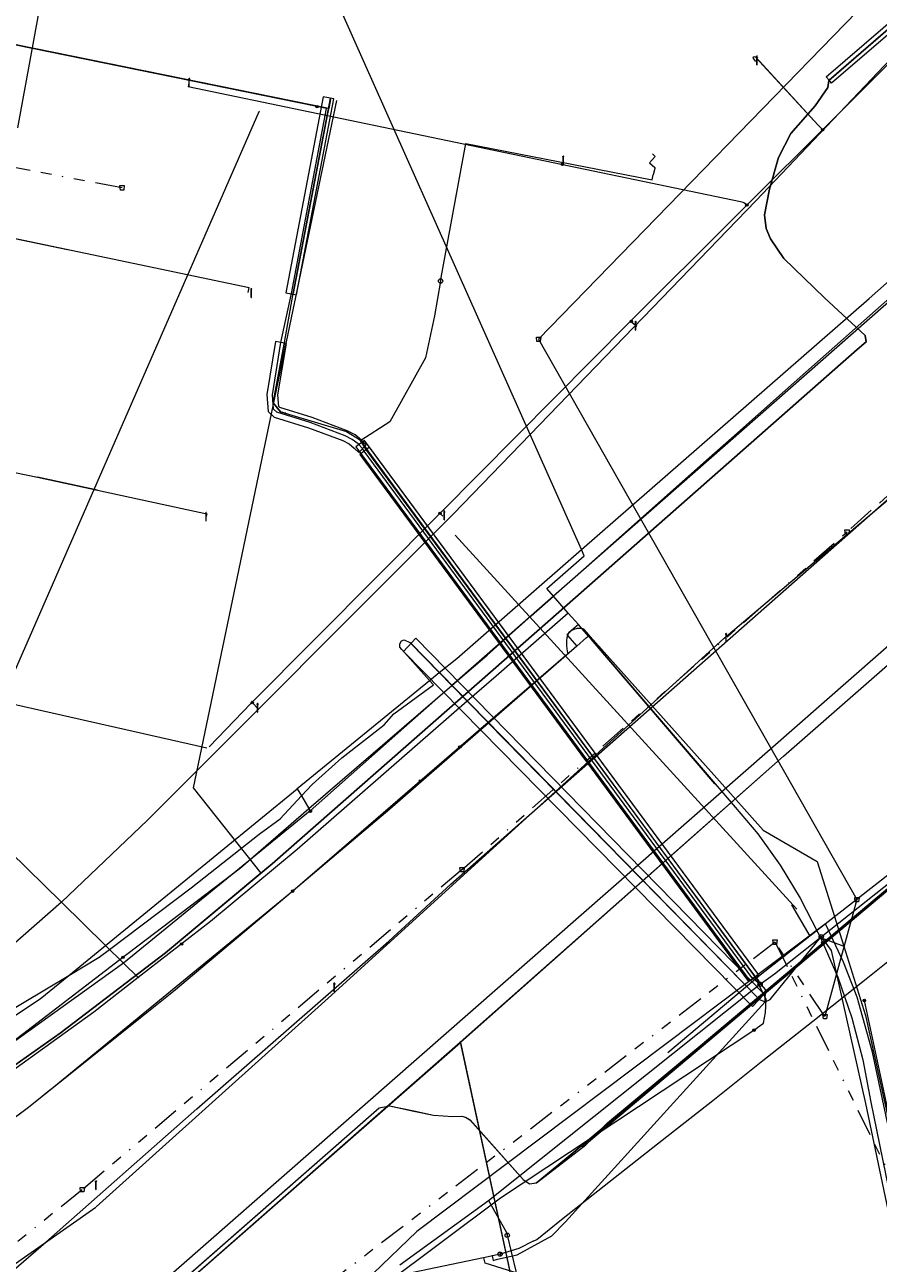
# Model space of a CAD drawing. Header units: metres. Extents: x 151922 to 154458, y 463415 to 464223.
# Tile 15 of 164: x 152138 to 152216, y 463629 to 463743. Entities that reach past the tile are written whole.
import ezdxf
from ezdxf.enums import TextEntityAlignment as Align
from ezdxf.lldxf.tags import DXFTag

# ---------------------------------------------------------------- set-up
doc = ezdxf.new("R2010")
doc.units = ezdxf.units.M
doc.linetypes.add('RI-OVERIG-SO', pattern=[17, 5, -2, 2, -2, 0, -2, 2, -2])
doc.layers.get('0').update_dxf_attribs({"lineweight": 9})
for name, color, linetype, lineweight in [('B-PV-KL-DATA-G', 90, 'KL-DATA-SO', 9), ('B-PV-KL-DATA_DUCT-G', 90, 'Continuous', 9), ('B-PV-KL-DATA_HULPSTUK-S', 90, 'Continuous', 9), ('B-PV-KL-DATA_KABELBED-G', 90, 'Continuous', 9), ('B-PV-KL-DATA_MANTELBUIS-G', 90, 'Continuous', 9), ('B-PV-KL-ET_LS-G', 190, 'KL-LS-SO', 9), ('B-PV-KL-ET_LS-S', 190, 'Continuous', 9), ('B-PV-KL-ET_LS_HULPSTUK-S', 190, 'Continuous', 9), ('B-PV-KL-ET_LS_MANTELBUIS-G', 190, 'Continuous', 9), ('B-PV-KL-GAS_LD-G', 50, 'KL-GAS_LD-SO', 9), ('B-PV-KL-GAS_LD_HULPSTUK-S', 50, 'Continuous', 9), ('B-PV-KL-GAS_LD_MANTELBUIS-G', 50, 'Continuous', 9), ('B-PV-KL-WATER-G', 170, 'KL-WATER-SO', 9), ('B-PV-KL-WATER_HULPSTUK-S', 170, 'Continuous', 9), ('B-PV-KL-WATER_MANTELBUIS-G', 170, 'Continuous', 9), ('B-PV-OG-INFO-G', 7, 'Continuous', 9), ('B-PV-OG-INFO-S', 7, 'Continuous', 9), ('B-PV-RI-DRUK-G', 210, 'RI-PERS-SO', 9), ('B-PV-RI-PERSLEIDING_HULPSTUK-S', 210, 'Continuous', 9), ('B-PV-RI-VRIJVERVAL-G', 210, 'RI-OVERIG-SO', 9), ('B-PV-RI-VRIJVERVAL_HULPSTUK-S', 210, 'Continuous', 9), ('V-PV-KL-WATER-G', 170, 'V-KL-WATER-SO', 9)]:
    doc.layers.add(name, color=color, linetype=linetype, lineweight=lineweight)
doc.styles.add('NLCS-ISO', font='txt')
doc.styles.get("Standard").update_dxf_attribs({"font": 'arial.ttf'})
tags = doc.linetypes.add('KL-DATA-SO', pattern='A,4,-1,[101,NLCS.SHX,S=0.5,R=0,X=0,Y=0],-1,4,-1,["D",Standard,S=1,R=0,X=-0.25,Y=-0.5],-1.5', length=12.5).pattern_tags.tags
tags[18] = DXFTag(74, 10)
tags = doc.linetypes.add('KL-GAS_LD-SO', pattern='A,4,-1,[69,NLCS.SHX,S=0.5,R=0,X=0,Y=0],-1,4,-1,["L",Standard,S=1,R=0,X=0.25,Y=-0.5],-2', length=13).pattern_tags.tags
tags[18] = DXFTag(74, 10)
tags = doc.linetypes.add('KL-LS-SO', pattern='A,4,-1,[103,NLCS.SHX,S=0.75,R=0,X=0,Y=0],-1,4,-1,["L",Standard,S=1,R=0,X=0,Y=-0.5],-2', length=13).pattern_tags.tags
tags[18] = DXFTag(74, 10)
doc.linetypes.add('KL-WATER-SO', pattern='A,7,-0.5,[168,NLCS.SHX,S=0.75,R=0,X=0.75,Y=0],-2', length=9.5)
tags = doc.linetypes.add('RI-PERS-SO', pattern='A,7,-2,["P",Standard,S=1.8,R=0,X=-0.5,Y=-0.9],-2,7,-2,[102,NLCS.SHX,S=1,R=180,X=0,Y=0],-2', length=22).pattern_tags.tags
tags[6] = DXFTag(74, 10)
doc.linetypes.add('V-KL-WATER-SO', pattern='A,3.5,[24,NLCS.SHX,S=0.5,R=0,X=0,Y=0],3.5,-0.5,[168,NLCS.SHX,S=0.75,R=0,X=0.75,Y=0],-2', length=9.5)

# ---------------------------------------------------------------- blocks, each defined once
blk = doc.blocks.new('SKL-WTB_HULP_AFSLUITER-SO')
at = {"color": 0, "linetype": 'ByBlock', "lineweight": 18}
blk.add_lwpolyline([(0, 0.8), (0, -0.8)], dxfattribs=at)
blk.add_circle((0, 0), 1, dxfattribs=at)
at = {"color": 0, "linetype": 'ByBlock', "lineweight": 18, "style": 'NLCS-ISO', "flags": 1}
for tag, p in [('TYPE', (1.5, 0)), ('OMSCHRIJVING', (1.5, -3)), ('LABEL', (1.5, -1.5))]:
    blk.add_attdef(tag, p, '', height=1, dxfattribs=at)
blk = doc.blocks.new('SKL-WTB_HULP_T STUK-SO')
at = {"color": 0, "linetype": 'ByBlock', "lineweight": 18}
blk.add_circle((0, 0), 1, dxfattribs=at)
at = {"color": 0, "linetype": 'ByBlock', "lineweight": -2, "style": 'NLCS-ISO'}
blk.add_text('T', height=1, dxfattribs=at).set_placement((0, 0), align=Align.MIDDLE_CENTER)
at = {"color": 0, "linetype": 'ByBlock', "lineweight": 18, "style": 'NLCS-ISO', "flags": 1}
for tag, p in [('TYPE', (1.5, 0)), ('OMSCHRIJVING', (1.5, -3)), ('LABEL', (1.5, -1.5))]:
    blk.add_attdef(tag, p, '', height=1, dxfattribs=at)
blk = doc.blocks.new('SKL-WTB_HULP_MOF-SO')
at = {"linetype": 'ByBlock', "lineweight": 18}
h = blk.add_hatch(color=0, dxfattribs=at)
h.dxf.hatch_style = 1
h.paths.add_polyline_path([(-0.5625, 0, 1), (0.5625, 0, 1)])
at = {"color": 0, "linetype": 'ByBlock', "lineweight": 18}
blk.add_circle((0, 0), 0.5625, dxfattribs=at)
at = {"color": 0, "linetype": 'ByBlock', "lineweight": 18, "style": 'NLCS-ISO', "flags": 1}
for tag, p in [('TYPE', (1.5, 0)), ('OMSCHRIJVING', (1.5, -3)), ('LABEL', (1.5, -1.5))]:
    blk.add_attdef(tag, p, '', height=1, dxfattribs=at)
blk = doc.blocks.new('SKL-WTB_HULP_OVERIG-SO')
at = {"color": 0, "linetype": 'ByBlock', "lineweight": 18}
for points in [[(-0.14, 0.14), (0.14, -0.14)], [(0.14, 0.14), (-0.14, -0.14)]]:
    blk.add_lwpolyline(points, dxfattribs=at)
at = {"color": 0, "linetype": 'ByBlock', "lineweight": 18, "style": 'NLCS-ISO', "flags": 1}
for tag, p in [('TYPE', (1.5, 0)), ('OMSCHRIJVING', (1.5, -3)), ('LABEL', (1.5, -1.5))]:
    blk.add_attdef(tag, p, '', height=1, dxfattribs=at)
blk = doc.blocks.new('SRI-HULP_AFVOER_OPVANG-SO')
at = {"color": 0, "linetype": 'ByBlock', "lineweight": 18}
blk.add_lwpolyline([(-0.75, -1), (-1, 1), (1, 1), (0.75, -1)], close=True, dxfattribs=at)
at = {"color": 0, "linetype": 'ByBlock', "lineweight": 18, "style": 'NLCS-ISO', "flags": 1}
for tag, p in [('TYPE', (1.5, 0)), ('OMSCHRIJVING', (1.5, -3)), ('LABEL', (1.5, -1.5))]:
    blk.add_attdef(tag, p, '', height=1, dxfattribs=at)
blk = doc.blocks.new('SKL-ET_LS_MAST-SO')
for p, q in [((-0.05, 2.07), (0.05, 2.07)), ((-0.05, -2), (0.05, -2))]:
    blk.add_line(p, q)
for points in [[(-0.18, 1.76), (-0.22, 1.76), (-0.22, 1.84), (-0.18, 1.84), (-0.18, 1.79)], [(-0.18, 1.49), (-0.22, 1.49), (-0.22, 1.57), (-0.18, 1.57), (-0.18, 1.52)], [(-0.18, 1.79), (-0.05, 1.79)], [(-0.18, 1.76), (-0.05, 1.76)], [(-0.18, 1.52), (-0.05, 1.52)], [(-0.18, 1.49), (-0.05, 1.49)], [(-0.05, -2), (-0.05, 2.07)], [(0.05, -2), (0.05, 2.07)], [(0.18, 1.92), (0.05, 1.92)], [(0.18, 1.89), (0.05, 1.89)], [(0.18, 1.66), (0.05, 1.66)], [(0.18, 1.63), (0.05, 1.63)], [(0.18, 1.39), (0.05, 1.39)], [(0.18, 1.36), (0.05, 1.36)], [(0.18, 1.89), (0.22, 1.89), (0.22, 1.97), (0.18, 1.97), (0.18, 1.92)], [(0.18, 1.63), (0.22, 1.63), (0.22, 1.71), (0.18, 1.71), (0.18, 1.66)], [(0.18, 1.36), (0.22, 1.36), (0.22, 1.44), (0.18, 1.44), (0.18, 1.39)]]:
    blk.add_lwpolyline(points)
blk = doc.blocks.new('SOG-INFO_OVERIG-SO')
at = {"color": 0, "linetype": 'ByBlock', "lineweight": 18}
for points in [[(-0.14, 0.14), (0.14, -0.14)], [(0.14, 0.14), (-0.14, -0.14)]]:
    blk.add_lwpolyline(points, dxfattribs=at)
at = {"color": 0, "linetype": 'ByBlock', "lineweight": 18, "style": 'NLCS-ISO', "flags": 1}
for tag, p in [('TYPE', (1.5, 0)), ('OMSCHRIJVING', (1.5, -3)), ('LABEL', (1.5, -1.5))]:
    blk.add_attdef(tag, p, '', height=1, dxfattribs=at)

msp = doc.modelspace()

# ---------------------------------------------------------------- linework, layer by layer
at = {"layer": 'B-PV-KL-DATA-G', "ltscale": 0.5, "flags": 128}
for points in [[(152095.4, 463550.4), (152094.3, 463553.9), (152093, 463555.8), (152090.2, 463568.6), (152089.9, 463571), (152090.8, 463572.7), (152110.4, 463589.8), (152148.8, 463623.8), (152177.7, 463649.1), (152207.4, 463675.4), (152231.4, 463696.4), (152232.5, 463697), (152233.4, 463696.4), (152238.2, 463690.4), (152239.2, 463691.4), (152273.4, 463720.3), (152281.4, 463726.3), (152314.733, 463748.993)], [(152095.4, 463550.4), (152094.3, 463553.9), (152093, 463555.8), (152090.2, 463568.6), (152089.9, 463571), (152090.8, 463572.7), (152110.4, 463589.8), (152148.8, 463623.8), (152177.7, 463649.1), (152207.4, 463675.4), (152231.4, 463696.4), (152232.5, 463697), (152233.4, 463696.4), (152238.2, 463690.4), (152239.2, 463691.4), (152273.4, 463720.3), (152281.4, 463726.3), (152314.733, 463748.993)], [(152177.66, 463649.138), (152207.4, 463675.4), (152231.4, 463696.4), (152232.5, 463697), (152233.4, 463696.4), (152238.2, 463690.4), (152239.2, 463691.4), (152273.4, 463720.3), (152281.4, 463726.3), (152314.733, 463748.993)], [(152276.613, 463714.577), (152273.3, 463713.7), (152263, 463725.8), (152122, 463602.3), (152090.9, 463580), (152091.6, 463565.1)], [(152095.425, 463550.371), (152094.3, 463553.9), (152093, 463555.8), (152090.2, 463568.6), (152089.9, 463571), (152090.8, 463572.7), (152110.4, 463589.8), (152148.8, 463623.8), (152177.66, 463649.138)], [(152095.4, 463550.4), (152094.3, 463553.9), (152093, 463555.8), (152090.2, 463568.6), (152089.9, 463571), (152090.8, 463572.7), (152110.4, 463589.8), (152148.8, 463623.8), (152177.7, 463649.1), (152187.7, 463602.8), (152186.8, 463602.7), (152187, 463576.1)], [(152177.66, 463649.138), (152187.675, 463602.839), (152186.829, 463602.656)]]:
    msp.add_lwpolyline(points, dxfattribs=at)
at = {"layer": 'B-PV-KL-DATA_DUCT-G', "ltscale": 0.5, "flags": 128}
for points in [[(152129.937, 463642.219), (152140.914, 463649.96), (152150.598, 463657.32), (152160.383, 463665.499), (152185.972, 463687.954), (152214.146, 463712.764), (152214.971, 463713.469), (152214.903, 463714.037), (152211.159, 463717.493), (152207.429, 463721.113), (152206.193, 463722.929), (152205.806, 463723.852), (152205.644, 463725.132), (152206.109, 463727.47), (152206.938, 463730.387), (152208.072, 463732.598), (152210.309, 463735.122), (152211.468, 463736.806), (152211.553, 463737.459), (152276.697, 463793.776)], [(152276.697, 463793.776), (152211.553, 463737.459), (152211.468, 463736.806), (152210.309, 463735.122), (152208.072, 463732.598), (152206.938, 463730.387), (152206.109, 463727.47), (152205.644, 463725.132), (152205.806, 463723.852), (152206.193, 463722.929), (152207.429, 463721.113), (152211.159, 463717.493), (152214.903, 463714.037), (152214.971, 463713.469), (152214.146, 463712.764), (152185.972, 463687.954), (152160.383, 463665.499), (152150.598, 463657.32), (152140.914, 463649.96), (152129.937, 463642.219)], [(152129.937, 463642.219), (152140.914, 463649.96), (152150.598, 463657.32), (152160.383, 463665.499), (152185.972, 463687.954), (152214.146, 463712.764), (152214.971, 463713.469), (152214.903, 463714.037), (152211.159, 463717.493), (152207.429, 463721.113), (152206.193, 463722.929), (152205.806, 463723.852), (152205.644, 463725.132), (152206.109, 463727.47), (152206.938, 463730.387), (152208.072, 463732.598), (152210.309, 463735.122), (152211.468, 463736.806), (152211.553, 463737.459), (152276.697, 463793.776)], [(152276.697, 463793.776), (152211.571, 463737.475), (152211.553, 463737.459), (152211.468, 463736.806), (152210.309, 463735.122), (152208.072, 463732.598), (152206.938, 463730.387), (152206.109, 463727.47), (152205.644, 463725.132), (152205.806, 463723.852), (152206.193, 463722.929), (152207.429, 463721.113), (152211.159, 463717.493), (152214.903, 463714.037), (152214.971, 463713.469), (152214.146, 463712.764), (152185.972, 463687.954), (152160.383, 463665.499), (152158.809, 463664.184)], [(152166.307, 463735.625), (152153.124, 463672.475), (152159.354, 463664.639), (152158.809, 463664.184)], [(152158.809, 463664.184), (152150.598, 463657.32), (152140.914, 463649.96), (152129.937, 463642.219), (152113.517, 463631.745), (152097.542, 463622.202), (152084.142, 463614.9), (152075.272, 463610.485), (152056.919, 463601.565), (152052.275, 463599.361), (152038.326, 463592.235), (152030.215, 463587.577), (152029.876, 463587.175), (152029.872, 463586.283), (152029.973, 463583.129), (152029.907, 463582.173), (152026.881, 463552.517), (152025.995, 463552.399)], [(152028.454, 463552.727), (152027.803, 463552.64), (152027.968, 463551.404), (152026.797, 463551.249), (152026.83, 463552.014), (152029.907, 463582.173), (152029.973, 463583.129), (152029.872, 463586.283), (152029.876, 463587.175), (152030.215, 463587.577), (152038.326, 463592.235), (152052.275, 463599.361), (152056.919, 463601.565), (152075.272, 463610.485), (152084.142, 463614.9), (152097.542, 463622.202), (152113.517, 463631.745), (152129.937, 463642.219), (152140.914, 463649.96), (152150.598, 463657.32), (152158.809, 463664.184)]]:
    msp.add_lwpolyline(points, dxfattribs=at)
at = {"layer": 'B-PV-KL-DATA_KABELBED-G', "ltscale": 0.5, "flags": 128}
for points in [[(152276.697, 463793.776), (152211.571, 463737.475)], [(152257.553, 463774.813), (152254.895, 463775.746), (152249.777, 463771.403), (152238.366, 463761.666), (152238.284, 463761.578), (152227.271, 463750), (152204.84, 463726.416)], [(152137.025, 463733.123), (152140.072, 463749.874), (152140.094, 463750), (152143.062, 463766.306), (152143.335, 463767.813), (152144.997, 463767.507)], [(152187.608, 463688.535), (152186.249, 463690.081), (152186.239, 463690.092), (152185.625, 463690.79), (152189.083, 463693.8), (152188.824, 463694.381), (152184.107, 463704.949), (152164.089, 463749.807), (152164.008, 463750), (152161.96, 463754.911), (152158.581, 463765.005), (152147.685, 463767.013), (152144.997, 463767.507)], [(152211.3, 463737.8), (152225.5, 463750)], [(152226.7, 463750), (152211.8, 463737.2)], [(152101.13, 463582.59), (152170.23, 463643.09), (152171.18, 463643.26), (152171.87, 463643.13), (152173.41, 463642.8), (152175.21, 463642.41), (152176.99, 463642.29), (152177.83, 463642.32), (152178.16, 463642.24), (152178.57, 463641.98), (152179.07, 463641.43), (152182.49, 463637.6), (152183.46, 463636.52), (152184.04, 463636.11), (152184.67, 463636.19), (152186.33, 463637.53), (152188.51, 463639.37), (152188.82, 463639.62), (152314.733, 463745.327)], [(152101.13, 463582.59), (152170.23, 463643.09), (152171.18, 463643.26), (152171.87, 463643.13), (152173.41, 463642.8), (152175.21, 463642.41), (152176.99, 463642.29), (152177.83, 463642.32), (152178.16, 463642.24), (152178.56, 463641.98), (152179.07, 463641.43), (152182.49, 463637.6), (152183.46, 463636.52), (152184.04, 463636.11), (152184.67, 463636.19), (152186.33, 463637.53), (152188.51, 463639.37), (152188.82, 463639.62), (152314.733, 463745.327)], [(152101.13, 463582.59), (152170.23, 463643.09), (152171.18, 463643.26), (152175.21, 463642.41), (152176.99, 463642.29), (152177.83, 463642.32), (152178.16, 463642.24), (152178.57, 463641.98), (152183.46, 463636.52), (152184.04, 463636.11), (152184.67, 463636.19), (152188.82, 463639.62), (152314.733, 463745.308)], [(152101.134, 463582.593), (152170.232, 463643.086), (152171.178, 463643.26), (152173.408, 463642.804), (152175.206, 463642.407), (152176.992, 463642.29), (152177.827, 463642.319), (152178.158, 463642.243), (152178.566, 463641.976), (152182.486, 463637.605), (152183.462, 463636.523), (152184.039, 463636.114), (152184.671, 463636.191), (152188.511, 463639.37), (152188.824, 463639.616), (152314.733, 463745.31)], [(152135.69, 463612.84), (152146.21, 463622.05), (152170.24, 463643.09), (152171.19, 463643.26), (152175.22, 463642.41), (152177, 463642.29), (152177.84, 463642.32), (152178.17, 463642.24), (152178.58, 463641.98), (152183.47, 463636.52), (152184.05, 463636.11), (152184.68, 463636.19), (152189.21, 463639.7), (152191.21, 463641.7), (152214.81, 463661.3), (152244.21, 463686), (152269.81, 463707.3), (152314.733, 463745.257)], [(152205.806, 463723.852), (152205.644, 463725.132), (152206.109, 463727.47), (152206.938, 463730.387), (152208.072, 463732.598), (152210.309, 463735.122), (152211.468, 463736.806), (152211.553, 463737.459)], [(152211.571, 463737.475), (152211.3, 463737.8)], [(152211.571, 463737.475), (152211.553, 463737.459)], [(152211.8, 463737.2), (152211.571, 463737.475)], [(152166.307, 463735.625), (152153.124, 463672.475), (152159.354, 463664.639)], [(152237.061, 463734.67), (152186.249, 463690.081), (152184.202, 463688.285), (152177.632, 463682.52), (152176.909, 463681.885), (152172.483, 463678.001), (152163.882, 463670.379), (152146.733, 463656.38), (152122.357, 463638.911), (152095.261, 463622.393), (152081.682, 463615.413), (152072.817, 463610.856), (152058.337, 463603.414), (152058.184, 463603.335), (152058.176, 463603.33)], [(152148.091, 463655.05), (152146.733, 463656.38), (152146.399, 463656.707), (152145.444, 463657.643), (152145.072, 463658.007), (152141.028, 463661.969), (152131.508, 463671.296), (152159.197, 463734.611)], [(152162.704, 463672.41), (152174.863, 463682.343), (152175.75, 463683.068), (152177.358, 463684.381), (152188.824, 463694.381), (152215.271, 463717.445), (152230.965, 463731.336), (152234.22, 463734.217)], [(152204.84, 463726.416), (152184.107, 463704.949), (152177.05, 463697.642), (152148.928, 463669.513), (152141.028, 463661.969), (152130.44, 463652.7), (152119.412, 463643.959), (152107.384, 463634.538), (152094.809, 463625.859), (152087.912, 463621.555), (152072.817, 463610.856), (152068.585, 463607.857), (152059.37, 463601.326), (152059.367, 463601.324)], [(152206.193, 463722.929), (152205.806, 463723.852)], [(152207.429, 463721.113), (152206.193, 463722.929)], [(152214.971, 463713.469), (152214.903, 463714.037), (152211.159, 463717.493), (152207.429, 463721.113)], [(152200.318, 463702.585), (152202.844, 463704.827), (152207.583, 463709.018), (152218.518, 463718.69)], [(152214.146, 463712.764), (152214.971, 463713.469)], [(152198.382, 463698.881), (152214.146, 463712.764)], [(152074.998, 463611.126), (152077.64, 463612.597), (152078.435, 463612.42), (152079.776, 463613.009), (152080.177, 463613.789), (152083.708, 463615.668), (152109.623, 463630.291), (152118.816, 463636.375), (152122.357, 463638.911), (152133.855, 463647.145), (152146.399, 463656.707), (152157.477, 463665.152), (152163.769, 463670.573), (152176.903, 463681.891), (152177.632, 463682.52), (152180.144, 463684.684), (152184.202, 463688.285), (152186.239, 463690.092), (152200.318, 463702.585)], [(152185.972, 463687.954), (152198.382, 463698.881)], [(152187.608, 463688.535), (152180.968, 463682.746), (152178.324, 463680.441), (152162.699, 463666.82), (152154.725, 463660.197), (152148.091, 463655.05)], [(152160.383, 463665.499), (152185.972, 463687.954)], [(152188.54, 463687.477), (152187.608, 463688.535), (152187.608, 463688.535)], [(152189.613, 463686.386), (152189.515, 463686.496), (152189.027, 463687.054), (152188.952, 463687.076), (152188.876, 463687.093), (152188.766, 463687.11), (152188.655, 463687.118), (152188.543, 463687.117), (152188.432, 463687.107), (152188.322, 463687.088), (152188.213, 463687.06), (152188.108, 463687.023), (152188.006, 463686.978), (152187.908, 463686.925), (152187.822, 463686.869), (152187.74, 463686.807), (152187.663, 463686.739), (152187.592, 463686.666), (152187.584, 463686.643), (152187.54, 463686.493), (152187.485, 463686.253), (152187.45, 463686.009), (152187.435, 463685.764), (152187.439, 463685.518), (152187.464, 463685.273), (152187.508, 463685.031), (152187.571, 463684.793), (152180.246, 463678.481), (152162.278, 463662.998), (152139.995, 463644.722), (152139.972, 463644.703), (152138.925, 463643.867), (152137.882, 463643.041), (152118.918, 463628.978)], [(152188.54, 463687.477), (152187.908, 463686.925), (152187.584, 463686.643), (152187.485, 463686.556), (152187.54, 463686.493), (152188.395, 463685.498), (152188.395, 463685.497)], [(152189.46, 463686.426), (152188.876, 463687.093), (152188.54, 463687.477)], [(152188.394, 463685.497), (152180.29, 463678.436), (152171.202, 463670.519), (152161.741, 463662.52), (152151.335, 463653.777), (152139.995, 463644.722), (152138.925, 463643.867), (152137.999, 463643.128), (152137.882, 463643.041), (152124.127, 463632.804)], [(152135.392, 463651.472), (152141.706, 463655.256), (152144.496, 463656.929), (152145.444, 463657.643), (152152.948, 463663.299), (152159.212, 463668.217), (152161.127, 463669.628), (152163.091, 463671.738), (152164.075, 463672.795), (152166.781, 463675.24), (152170.688, 463678.269), (152171.575, 463679.273), (152175.214, 463681.952), (152174.863, 463682.343), (152172.306, 463685.191), (152172.115, 463685.42), (152172.122, 463685.703), (152172.293, 463685.976), (152172.53, 463686.076), (152173.032, 463685.841), (152175.75, 463683.068), (152176.903, 463681.891), (152176.909, 463681.885), (152178.324, 463680.441), (152180.246, 463678.481), (152180.29, 463678.436), (152205.18, 463653.039), (152205.691, 463652.835), (152206.149, 463653.044), (152210.775, 463658.727)], [(152205.18, 463653.039), (152173.08, 463685.827)], [(152188.394, 463685.497), (152188.395, 463685.498), (152189.297, 463686.283), (152189.46, 463686.425)], [(152189.46, 463686.426), (152190.055, 463685.75), (152201.109, 463672.84)], [(152189.586, 463686.415), (152201.255, 463673.373)], [(152201.252, 463673.377), (152189.613, 463686.386)], [(152201.088, 463672.865), (152189.705, 463686.157)], [(152201.252, 463673.377), (152205.519, 463668.609), (152210.494, 463665.727), (152212.935, 463657.95)], [(152074.998, 463611.126), (152081.682, 463615.413), (152098.142, 463625.971), (152139.066, 463653.1), (152141.706, 463655.256), (152145.072, 463658.007), (152162.701, 463672.408), (152162.704, 463672.41)], [(152162.698, 463672.414), (152162.701, 463672.408), (152163.091, 463671.738), (152163.769, 463670.573), (152163.882, 463670.379), (152163.912, 463670.327)], [(152201.109, 463672.84), (152202.944, 463670.697)], [(152202.944, 463670.697), (152205.023, 463668.27), (152207.082, 463665.379), (152208.928, 463662.348), (152210.553, 463659.193), (152210.782, 463658.725)], [(152159.354, 463664.639), (152160.383, 463665.499)], [(152056.919, 463601.565), (152075.272, 463610.485), (152084.142, 463614.9), (152097.542, 463622.202), (152113.517, 463631.745), (152129.937, 463642.219), (152140.914, 463649.96), (152150.598, 463657.32), (152158.809, 463664.184)], [(152158.809, 463664.184), (152159.354, 463664.639)], [(152223.422, 463611.366), (152215.573, 463648.191), (152214.156, 463653.253), (152212.904, 463656.466), (152211.247, 463660.002), (152196.599, 463648.976)], [(152210.782, 463658.725), (152212.372, 463655.09), (152213.678, 463651.344), (152214.693, 463647.508), (152215.411, 463643.606), (152219.471, 463623.877), (152220.802, 463617.216), (152221.097, 463615.738), (152220.707, 463612.558), (152218.822, 463597.171)], [(152210.782, 463658.725), (152212.935, 463657.95)], [(152212.935, 463657.95), (152214.939, 463651.563), (152219.22, 463632.119), (152220.94, 463623.997)], [(152148.091, 463655.05), (152143.992, 463651.87), (152128.712, 463640.877), (152118.422, 463633.802), (152106.202, 463626.334), (152089.223, 463616.764), (152084.422, 463614.23), (152075.589, 463609.68), (152059.37, 463601.326), (152059.367, 463601.324), (152059.366, 463601.324)], [(152196.599, 463648.976), (152181.879, 463637.896)], [(152181.879, 463637.896), (152173.704, 463631.743), (152169.683, 463627.886), (152091.316, 463565.838)]]:
    msp.add_lwpolyline(points, dxfattribs=at)
at = {"layer": 'B-PV-KL-DATA_MANTELBUIS-G', "ltscale": 0.5, "flags": 128}
for points in [[(152276.697, 463793.776), (152211.553, 463737.459)], [(152314.733, 463745.324), (152188.824, 463639.616)], [(152205.18, 463653.039), (152173.08, 463685.827)], [(152189.586, 463686.415), (152201.255, 463673.373)], [(152201.088, 463672.865), (152189.705, 463686.157)]]:
    msp.add_lwpolyline(points, dxfattribs=at)
at = {"layer": 'B-PV-KL-ET_LS-G', "ltscale": 0.5, "flags": 128}
for points in [[(152164.507, 463735.057), (152131.697, 463741.741), (152129.832, 463741.877), (152066.315, 463755.59), (152065.842, 463755.644), (152065.543, 463755.541), (152063.101, 463744.313), (152061.667, 463737.454), (152059.744, 463728.193), (152056.209, 463710.684), (152052.886, 463695.858), (152048.001, 463671.826), (152047.034, 463671.311), (152045.266, 463671.608), (152044.93, 463671.851), (152044.913, 463672.443), (152045.017, 463672.98)], [(152165.763, 463735.718), (152165.591, 463734.885), (152131.704, 463741.79), (152129.839, 463741.927), (152066.323, 463755.639), (152065.836, 463755.695), (152065.5, 463755.579), (152063.052, 463744.323), (152061.618, 463737.464), (152059.695, 463728.203), (152056.16, 463710.695), (152052.837, 463695.868), (152047.956, 463671.859), (152047.026, 463671.363), (152045.286, 463671.655), (152044.979, 463671.877), (152044.963, 463672.439), (152045.066, 463672.971)], [(152116.393, 463611.335), (152127.256, 463620.108), (152139.591, 463630.761), (152153.477, 463643.004), (152171.103, 463658.414), (152176.827, 463663.646), (152274.922, 463750), (152277.59, 463752.368), (152277.117, 463753.205), (152278.64, 463754.535), (152279.428, 463754.042), (152279.723, 463754.302)], [(152154.605, 463676.24), (152158.474, 463680.248), (152175.928, 463697.814), (152193.245, 463715.253), (152231.979, 463753.916), (152232.048, 463754.009), (152232.086, 463754.118), (152232.09, 463754.233), (152232.061, 463754.344), (152231.999, 463754.442)], [(152204.856, 463739.218), (152204.628, 463739.489), (152204.61, 463739.603), (152204.703, 463739.672), (152204.807, 463739.621)], [(152204.805, 463739.605), (152210.579, 463733.36)], [(152152.721, 463737.243), (152152.658, 463736.866)], [(152204.024, 463726.012), (152203.924, 463726.102), (152203.813, 463726.18), (152203.695, 463726.244), (152203.569, 463726.294), (152203.439, 463726.329), (152197.416, 463727.583), (152152.678, 463736.872)], [(152144.224, 463634.002), (152165.845, 463653.449), (152201.926, 463686.227), (152221.491, 463702.743), (152240.293, 463719.767), (152258.842, 463735.775)], [(152204.677, 463650.226), (152205.552, 463650.868), (152205.734, 463651.862), (152205.793, 463653.05), (152205.044, 463654.596), (152204.472, 463655.069), (152168.84, 463703.416), (152168.706, 463703.644), (152168.287, 463704.081), (152167.749, 463704.492), (152167.095, 463704.834), (152163.897, 463706.034), (152160.823, 463706.981), (152160.52, 463707.281), (152160.418, 463708.593), (152161.204, 463713.397), (152162.158, 463717.898), (152165.379, 463734.882), (152164.507, 463735.057)], [(152210.574, 463733.366), (152210.982, 463732.957)], [(152187.083, 463729.732), (152187.154, 463730.071)], [(152125.688, 463725.26), (152158.285, 463718.452)], [(152158.191, 463718), (152158.285, 463718.452)], [(152193.917, 463714.85), (152193.318, 463715.323)], [(152121.249, 463704.621), (152138.814, 463701.024), (152144.334, 463699.837), (152154.38, 463697.668), (152154.323, 463697.403)], [(152176.08, 463697.44), (152175.817, 463697.702)], [(152060.088, 463687.449), (152060.208, 463687.475), (152060.275, 463687.576), (152061.755, 463694.722), (152061.804, 463694.818), (152061.894, 463694.877), (152062.001, 463694.883), (152074.485, 463692.298), (152101.085, 463686.741), (152117.968, 463684.034), (152135.991, 463680.315), (152154.388, 463676.175)], [(152158.567, 463680.32), (152159.103, 463679.753)], [(152226.921, 463590.35), (152225.691, 463590.954), (152224.208, 463591.939), (152222.849, 463593.156), (152221.922, 463594.836), (152221.428, 463597.037), (152221.366, 463599.645), (152221.613, 463602.194), (152222.108, 463604.57), (152222.972, 463607.351), (152224.023, 463610.073), (152214.818, 463652.948)], [(152175.178, 463605.312), (152174.543, 463605.159), (152174.264, 463605.2), (152173.463, 463605.014), (152173.373, 463605.014), (152173.294, 463605.047), (152173.234, 463605.096), (152173.195, 463605.157), (152173.142, 463605.326), (152173.091, 463605.871), (152173.104, 463606.125), (152173.179, 463606.608), (152173.288, 463606.936), (152173.507, 463607.427), (152173.629, 463607.813), (152173.716, 463608.309), (152173.729, 463608.909), (152173.702, 463609.228), (152173.656, 463609.488), (152170.186, 463624.752), (152170.082, 463625.444), (152170.061, 463625.689), (152170.111, 463626.011), (152170.197, 463626.257), (152170.397, 463626.557), (152170.661, 463626.798), (152181.366, 463634.821), (152204.677, 463650.226)], [(152144.198, 463633.938), (152111.265, 463610.89), (152083.793, 463594.18)]]:
    msp.add_lwpolyline(points, dxfattribs=at)
at = {"layer": 'B-PV-KL-ET_LS_MANTELBUIS-G', "ltscale": 0.5, "flags": 128}
for points in [[(152204.807, 463739.621), (152210.574, 463733.366)], [(152162.63, 463717.777), (152166.073, 463735.779), (152165.091, 463735.966), (152161.648, 463717.965), (152162.63, 463717.777)], [(152136.017, 463723.108), (152141.583, 463721.945)], [(152169.043, 463703.998), (152168.596, 463704.435), (152168.02, 463704.909), (152167.299, 463705.29), (152164.056, 463706.51), (152161.092, 463707.425), (152161.005, 463707.51), (152160.925, 463708.573), (152161.697, 463713.314), (152160.71, 463713.475), (152159.918, 463708.617), (152160.036, 463707.061), (152160.564, 463706.541), (152163.733, 463705.564), (152166.888, 463704.376), (152167.463, 463704.073), (152167.928, 463703.69), (152168.345, 463703.283), (152169.043, 463703.998)], [(152168.083, 463703.81), (152204.284, 463654.755), (152205.088, 463655.349), (152168.887, 463704.404), (152168.083, 463703.81)], [(152169.342, 463703.787), (152168.437, 463703.119), (152204.183, 463654.681), (152205.088, 463655.349), (152169.342, 463703.787)], [(152144.335, 463699.84), (152138.814, 463701.024)]]:
    msp.add_lwpolyline(points, dxfattribs=at)
at = {"layer": 'B-PV-KL-GAS_LD-G', "ltscale": 0.5, "flags": 128}
for points in [[(152175.869, 463719.042), (152178.207, 463731.68), (152195.309, 463728.325), (152195.404, 463728.791)], [(152195.349, 463730.729), (152195.597, 463730.485), (152195.068, 463729.911), (152195.56, 463729.478), (152195.566, 463729.39), (152195.404, 463728.791)], [(152175.869, 463719.042), (152175.311, 463715.847), (152174.483, 463711.99), (152171.215, 463706.093), (152168.545, 463704.385), (152169.36, 463703.164), (152204.598, 463655.352), (152205.239, 463654.445)], [(152177.212, 463695.691), (152208.609, 463661.347)], [(152210.854, 463658.807), (152226.657, 463671.322), (152233.393, 463677.18)], [(152206.551, 463655.396), (152210.854, 463658.807)], [(152210.854, 463658.807), (152211.771, 463657.548), (152214.93, 463643.489), (152217.63, 463630.65), (152222.116, 463609.531), (152220.595, 463605.537), (152219.789, 463601.339), (152219.712, 463596.514), (152236.72, 463594.347), (152261.724, 463589.006), (152270.014, 463586.399)], [(152205.239, 463654.445), (152206.551, 463655.396)], [(152172.136, 463628.656), (152180.278, 463634.593), (152204.468, 463653.875)], [(152204.468, 463653.875), (152205.239, 463654.445)], [(152180.278, 463634.593), (152181.896, 463631.714), (152181.993, 463631.382)], [(152181.993, 463631.382), (152186.784, 463611.546), (152188.07, 463605.583)]]:
    msp.add_lwpolyline(points, dxfattribs=at)
at = {"layer": 'B-PV-KL-GAS_LD_MANTELBUIS-G', "ltscale": 0.5, "flags": 128}
msp.add_lwpolyline([(152169.066, 463703.602), (152204.598, 463655.352)], dxfattribs=at)
at = {"layer": 'B-PV-KL-WATER-G', "ltscale": 0.5, "flags": 128}
for points in [[(152184.387, 463630.846), (152184.71, 463630.99), (152187, 463632.84), (152189.31, 463634.66), (152193.95, 463638.3), (152196.25, 463640.13), (152200.89, 463643.78), (152205.48, 463647.43), (152207.78, 463649.25), (152210.09, 463651.06), (152214.68, 463654.71), (152216.99, 463656.53), (152219.28, 463658.36), (152221.54, 463660.23), (152223.79, 463662.12), (152226.02, 463664.02), (152228.25, 463665.94), (152230.49, 463667.89), (152234.95, 463671.87), (152237.17, 463673.9), (152239.39, 463675.95), (152241.61, 463678.02), (152246.01, 463682.22), (152248.22, 463684.32), (152250.42, 463686.43), (152254.84, 463690.63), (152257.06, 463692.73), (152259.29, 463694.81), (152261.53, 463696.87), (152263.8, 463698.91), (152266.07, 463700.94), (152268.37, 463702.95), (152270.65, 463704.97), (152272.92, 463707.01), (152275.27, 463708.96), (152277.66, 463710.84), (152280.02, 463712.77), (152282.35, 463714.75), (152284.71, 463716.67), (152287.12, 463718.54), (152289.52, 463720.42), (152291.94, 463722.27), (152294.39, 463724.09), (152296.85, 463725.88), (152299.32, 463727.65), (152301.8, 463729.37), (152304.29, 463731.08), (152306.78, 463732.78), (152309.29, 463734.45), (152311.8, 463736.09), (152314.3, 463737.7), (152314.733, 463737.976)], [(152161.58, 463706.915), (152161.157, 463707.017), (152160.483, 463707.86), (152161.526, 463713.39), (152162.331, 463717.892), (152165.745, 463735.84)], [(152161.58, 463706.915), (152167.237, 463705.212), (152168.405, 463704.491), (152168.603, 463704.208), (152168.962, 463703.581), (152204.635, 463655.342), (152205.128, 463654.712)], [(152180.61, 463629.491), (152180.693, 463629.064), (152181.118, 463629.189), (152182.916, 463629.58), (152186.103, 463631.331), (152187.357, 463632.617), (152205.697, 463652.841), (152205.73, 463653.963), (152205.375, 463654.395), (152205.128, 463654.712)], [(152184.387, 463630.846), (152183.049, 463630.181), (152181.664, 463629.735), (152181.341, 463629.659)], [(152181.341, 463629.659), (152179.801, 463629.305), (152169.679, 463627.211), (152169.243, 463626.86)], [(152187.211, 463601.044), (152188.81, 463601.399), (152189.255, 463602.099), (152183.573, 463627.705), (152179.956, 463628.827), (152179.848, 463629.315)]]:
    msp.add_lwpolyline(points, dxfattribs=at)
at = {"layer": 'B-PV-KL-WATER_MANTELBUIS-G', "ltscale": 0.5, "flags": 128}
for points in [[(152165.745, 463735.84), (152162.331, 463717.892)], [(152161.526, 463713.39), (152160.483, 463707.86), (152161.157, 463707.017), (152161.58, 463706.915), (152167.237, 463705.212), (152168.405, 463704.491)], [(152168.405, 463704.491), (152168.603, 463704.208), (152168.962, 463703.581), (152204.635, 463655.342)]]:
    msp.add_lwpolyline(points, dxfattribs=at)
at = {"layer": 'B-PV-OG-INFO-G', "ltscale": 0.5, "flags": 128}
for points in [[(152314.733, 463745.225), (152188.894, 463639.45)], [(152168.083, 463703.81), (152204.284, 463654.755), (152205.088, 463655.349), (152168.887, 463704.404), (152168.083, 463703.81)], [(152169.342, 463703.787), (152168.437, 463703.119), (152204.183, 463654.681), (152205.088, 463655.349), (152169.342, 463703.787)], [(152169.066, 463703.602), (152204.598, 463655.352)], [(152172.47, 463685.01), (152204.53, 463652.39), (152205.62, 463653.53), (152173.6, 463686.23), (152172.47, 463685.01)], [(152184.387, 463630.846), (152184.71, 463630.99), (152187, 463632.84), (152189.31, 463634.66), (152193.95, 463638.3), (152196.25, 463640.13), (152200.89, 463643.78), (152205.48, 463647.43), (152207.78, 463649.25), (152210.09, 463651.06), (152214.68, 463654.71), (152216.99, 463656.53)]]:
    msp.add_lwpolyline(points, dxfattribs=at)
at = {"layer": 'B-PV-RI-DRUK-G', "ltscale": 0.5, "flags": 128}
for points in [[(152218.47, 463748.28), (152184.88, 463713.69)], [(152184.88, 463713.69), (152214.14, 463662.22)], [(152214.14, 463662.22), (152211.2, 463651.47)]]:
    msp.add_lwpolyline(points, dxfattribs=at)
at = {"layer": 'B-PV-RI-VRIJVERVAL-G', "ltscale": 0.5, "flags": 128}
for points in [[(152146.6, 463727.6), (152069.9, 463742.01)], [(152247.56, 463726.59), (152213.23, 463696)], [(152177.85, 463664.97), (152213.23, 463696)], [(152177.85, 463664.97), (152142.94, 463635.57)], [(152206.61, 463658.31), (152157.51, 463620.8)], [(152211.2, 463651.47), (152206.61, 463658.31)], [(152206.61, 463658.31), (152218.63, 463633.94)], [(152142.94, 463635.57), (152106.82, 463606.5)]]:
    msp.add_lwpolyline(points, dxfattribs=at)
at = {"layer": 'V-PV-KL-WATER-G', "ltscale": 0.5, "flags": 128}
for points in [[(152269.327, 463705.163), (152255.795, 463694.784), (152209.814, 463658.847)], [(152208.119, 463661.742), (152209.814, 463658.847)], [(152209.814, 463658.847), (152205.259, 463655.287), (152196.748, 463648.142)]]:
    msp.add_lwpolyline(points, dxfattribs=at)

# ---------------------------------------------------------------- block references
at = {"layer": 'B-PV-KL-DATA_HULPSTUK-S', "xscale": 0.2, "yscale": 0.2, "zscale": 0.2}
for name, p in [('SKL-WTB_HULP_OVERIG-SO', (152159.197, 463734.611)), ('SKL-WTB_HULP_OVERIG-SO', (152204.84, 463726.416)), ('SKL-WTB_HULP_OVERIG-SO', (152204.84, 463726.416)), ('SKL-WTB_HULP_OVERIG-SO', (152200.318, 463702.585)), ('SKL-WTB_HULP_OVERIG-SO', (152200.318, 463702.585)), ('SKL-WTB_HULP_OVERIG-SO', (152187.608, 463688.535)), ('SKL-WTB_HULP_OVERIG-SO', (152187.608, 463688.535)), ('SKL-WTB_HULP_OVERIG-SO', (152187.608, 463688.535)), ('SKL-WTB_HULP_OVERIG-SO', (152188.54, 463687.477)), ('SKL-WTB_HULP_OVERIG-SO', (152188.54, 463687.477)), ('SKL-WTB_HULP_OVERIG-SO', (152188.54, 463687.477)), ('SKL-WTB_HULP_OVERIG-SO', (152188.394, 463685.497)), ('SKL-WTB_HULP_OVERIG-SO', (152188.394, 463685.497)), ('SKL-WTB_HULP_OVERIG-SO', (152188.395, 463685.497)), ('SKL-WTB_HULP_OVERIG-SO', (152189.46, 463686.426)), ('SKL-WTB_HULP_OVERIG-SO', (152189.46, 463686.426)), ('SKL-WTB_HULP_OVERIG-SO', (152189.46, 463686.425)), ('SKL-WTB_HULP_OVERIG-SO', (152189.613, 463686.386)), ('SKL-WTB_HULP_OVERIG-SO', (152189.613, 463686.386)), ('SKL-WTB_HULP_MOF-SO', (152177.642, 463676.237)), ('SKL-WTB_HULP_MOF-SO', (152174.008, 463673.105)), ('SKL-WTB_HULP_OVERIG-SO', (152201.252, 463673.377)), ('SKL-WTB_HULP_OVERIG-SO', (152201.252, 463673.377)), ('SKL-WTB_HULP_OVERIG-SO', (152162.698, 463672.414)), ('SKL-WTB_HULP_OVERIG-SO', (152162.704, 463672.41)), ('SKL-WTB_HULP_OVERIG-SO', (152162.704, 463672.41)), ('SKL-WTB_HULP_OVERIG-SO', (152201.109, 463672.84)), ('SKL-WTB_HULP_OVERIG-SO', (152201.109, 463672.84)), ('SKL-WTB_HULP_OVERIG-SO', (152202.944, 463670.697)), ('SKL-WTB_HULP_OVERIG-SO', (152202.944, 463670.697)), ('SKL-WTB_HULP_MOF-SO', (152163.912, 463670.327)), ('SKL-WTB_HULP_OVERIG-SO', (152163.912, 463670.327)), ('SKL-WTB_HULP_OVERIG-SO', (152158.809, 463664.184)), ('SKL-WTB_HULP_MOF-SO', (152162.278, 463662.998)), ('SKL-WTB_HULP_MOF-SO', (152152.084, 463658.148)), ('SKL-WTB_HULP_OVERIG-SO', (152210.775, 463658.727)), ('SKL-WTB_HULP_OVERIG-SO', (152210.782, 463658.725)), ('SKL-WTB_HULP_OVERIG-SO', (152210.782, 463658.725)), ('SKL-WTB_HULP_OVERIG-SO', (152210.782, 463658.725)), ('SKL-WTB_HULP_MOF-SO', (152211.005, 463658.255)), ('SKL-WTB_HULP_MOF-SO', (152211.005, 463658.255)), ('SKL-WTB_HULP_OVERIG-SO', (152212.935, 463657.95)), ('SKL-WTB_HULP_OVERIG-SO', (152212.935, 463657.95)), ('SKL-WTB_HULP_OVERIG-SO', (152212.935, 463657.95)), ('SKL-WTB_HULP_MOF-SO', (152146.684, 463656.925)), ('SKL-WTB_HULP_OVERIG-SO', (152148.091, 463655.05)), ('SKL-WTB_HULP_OVERIG-SO', (152148.091, 463655.05)), ('SKL-WTB_HULP_OVERIG-SO', (152148.091, 463655.05)), ('SKL-WTB_HULP_OVERIG-SO', (152177.662, 463649.137))]:
    msp.add_blockref(name, p, dxfattribs=at)
at = {"layer": 'B-PV-KL-ET_LS-S', "xscale": 0.2, "yscale": 0.2, "zscale": 0.2}
for p in [(152204.952, 463739.306), (152152.768, 463737.259), (152187.154, 463730.11), (152158.47, 463717.927), (152193.799, 463714.927), (152154.323, 463697.385), (152176.21, 463697.506), (152202.12, 463686.28), (152159.053, 463679.847), (152166.104, 463654.157), (152144.202, 463635.978)]:
    msp.add_blockref('SKL-ET_LS_MAST-SO', p, dxfattribs=at)
at = {"layer": 'B-PV-KL-ET_LS_HULPSTUK-S', "xscale": 0.2, "yscale": 0.2, "zscale": 0.2}
for p in [(152164.507, 463735.057), (152210.991, 463732.935), (152187.069, 463729.754), (152204.017, 463726.015), (152193.399, 463715.332), (152175.809, 463697.706), (152158.564, 463680.32), (152214.818, 463652.948), (152204.677, 463650.226)]:
    msp.add_blockref('SKL-WTB_HULP_MOF-SO', p, dxfattribs=at)
at = {"layer": 'B-PV-KL-GAS_LD_HULPSTUK-S', "xscale": 0.2, "yscale": 0.2, "zscale": 0.2}
for name, p in [('SKL-WTB_HULP_AFSLUITER-SO', (152175.869, 463719.042)), ('SKL-WTB_HULP_T STUK-SO', (152210.854, 463658.807)), ('SKL-WTB_HULP_T STUK-SO', (152205.239, 463654.445)), ('SKL-WTB_HULP_AFSLUITER-SO', (152181.993, 463631.382))]:
    msp.add_blockref(name, p, dxfattribs=at)
at = {"layer": 'B-PV-KL-WATER_HULPSTUK-S', "xscale": 0.2, "yscale": 0.2, "zscale": 0.2}
for name, p in [('SKL-WTB_HULP_OVERIG-SO', (152161.58, 463706.915)), ('SKL-WTB_HULP_OVERIG-SO', (152205.128, 463654.712)), ('SKL-WTB_HULP_AFSLUITER-SO', (152181.341, 463629.659)), ('SKL-WTB_HULP_OVERIG-SO', (152184.387, 463630.846)), ('SKL-WTB_HULP_OVERIG-SO', (152179.848, 463629.315)), ('SKL-WTB_HULP_OVERIG-SO', (152180.61, 463629.491))]:
    msp.add_blockref(name, p, dxfattribs=at)
at = {"layer": 'B-PV-OG-INFO-S', "xscale": 0.2, "yscale": 0.2, "zscale": 0.2}
msp.add_blockref('SOG-INFO_OVERIG-SO', (152179.848, 463629.315), dxfattribs=at)
at = {"layer": 'B-PV-RI-PERSLEIDING_HULPSTUK-S', "xscale": 0.2, "yscale": 0.2, "zscale": 0.2}
for p in [(152184.88, 463713.69), (152214.14, 463662.22), (152211.2, 463651.47)]:
    msp.add_blockref('SRI-HULP_AFVOER_OPVANG-SO', p, dxfattribs=at)
at = {"layer": 'B-PV-RI-VRIJVERVAL_HULPSTUK-S', "xscale": 0.2, "yscale": 0.2, "zscale": 0.2}
for p in [(152146.6, 463727.6), (152213.23, 463696), (152177.85, 463664.97), (152206.61, 463658.31), (152211.2, 463651.47), (152142.94, 463635.57)]:
    msp.add_blockref('SRI-HULP_AFVOER_OPVANG-SO', p, dxfattribs=at)

doc.saveas('drawing.dxf')
